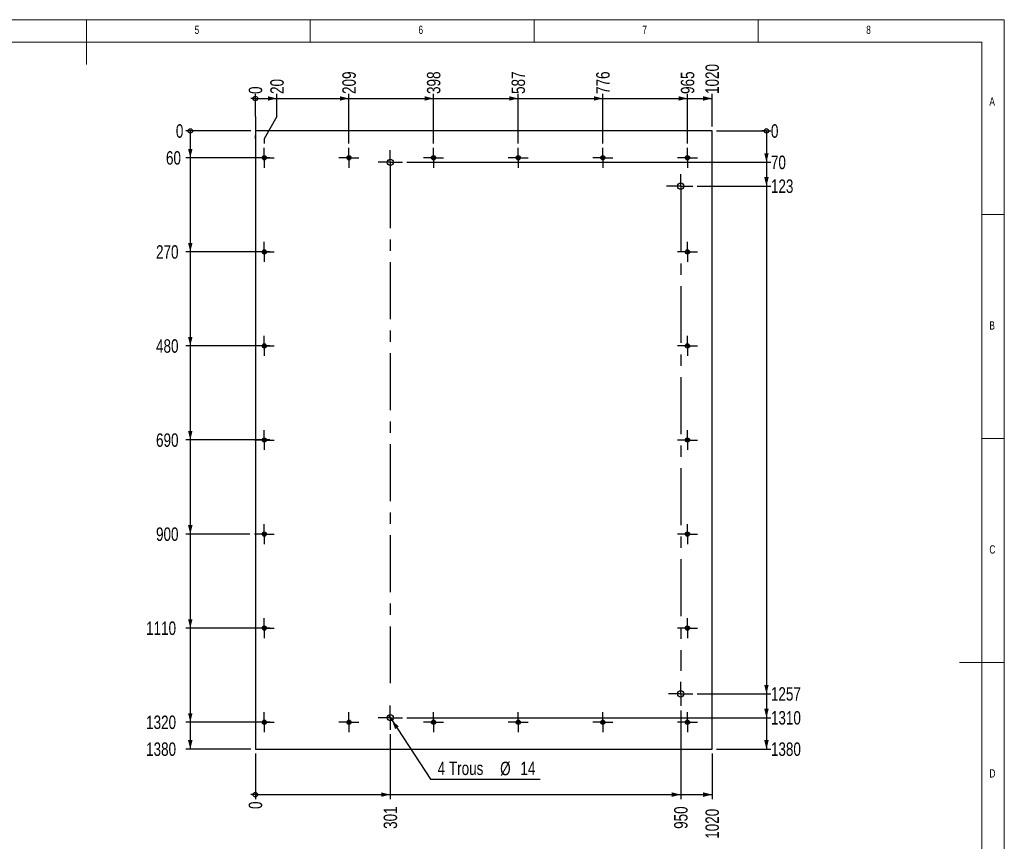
# Model space of a CAD drawing. Header units: millimetres. Extents: x 5 to 415, y 5 to 292.
# Tile 4 of 4: x 195 to 415, y 109 to 292. Entities that reach past the tile are written whole.
import ezdxf

# ---------------------------------------------------------------- set-up
doc = ezdxf.new("R2010")
doc.units = ezdxf.units.MM
doc.linetypes.add('CENTERX2', pattern=[20.32, 12.7, -2.54, 2.54, -2.54])
for name, color, linetype in [('COTES', 1, 'Continuous'), ('NOTES', 6, 'Continuous'), ('TRAIT-MIXTES', 3, 'CENTERX2')]:
    doc.layers.add(name, color=color, linetype=linetype)
doc.layers.add('TRAIT-FORT', color=4, linetype='Continuous', lineweight=25)
doc.styles.add('SLDTEXTSTYLE0', font='TXT', dxfattribs={"width": 0.75})
doc.dimstyles.new('SLDDIMSTYLE0', dxfattribs={"dimtxt": 3, "dimasz": 0.333333, "dimexe": 0, "dimexo": 0.0625, "dimgap": 0.75, "dimtad": 0, "dimtih": 1, "dimtoh": 1, "dimdec": 0, "dimlfac": 10, "dimrnd": 1e-09, "dimdsep": 46, "dimtxsty": 'SLDTEXTSTYLE0', "dimblk1": 'ORIGIN', "dimblk2": 'ORIGIN', "dimsah": 1, "dimcen": 0.09, "dimadec": 0, "dimazin": 2, "dimtfac": 1, "dimtdec": 0, "dimtofl": 0, "dimtmove": 0, "dimatfit": 3, "dimldrblk": 'ORIGIN', "dimfxl": 1, "dimfrac": 2, "dimtolj": 1, "dimtzin": 12, "dimarcsym": 0})
doc.dimstyles.new('SLDDIMSTYLE1', dxfattribs={"dimtxt": 3, "dimasz": 2, "dimexe": 0, "dimexo": 0.0625, "dimgap": 0.75, "dimtad": 0, "dimtih": 1, "dimtoh": 1, "dimdec": 0, "dimlfac": 10, "dimrnd": 1e-09, "dimzin": 12, "dimdsep": 46, "dimtxsty": 'SLDTEXTSTYLE0', "dimsah": 1, "dimcen": 0.09, "dimadec": 0, "dimazin": 3, "dimtfac": 1, "dimtdec": 0, "dimtofl": 0, "dimtmove": 0, "dimatfit": 3, "dimfxl": 1, "dimfrac": 2, "dimtolj": 1, "dimtzin": 12, "dimarcsym": 0})
doc.dimstyles.new('SLDDIMSTYLE2', dxfattribs={"dimtxt": 3, "dimasz": 2, "dimexe": 0, "dimexo": 0.0625, "dimgap": 0.75, "dimtad": 0, "dimtih": 1, "dimtoh": 1, "dimdec": 0, "dimlfac": 10, "dimrnd": 1e-09, "dimzin": 12, "dimdsep": 46, "dimtxsty": 'SLDTEXTSTYLE0', "dimblk1": 'NONE', "dimsah": 1, "dimcen": 0, "dimadec": 0, "dimazin": 3, "dimtfac": 1, "dimtdec": 0, "dimtmove": 0, "dimatfit": 3, "dimldrblk": 'NONE', "dimfxl": 1, "dimfrac": 2, "dimtolj": 1, "dimtzin": 12, "dimarcsym": 0})

# ---------------------------------------------------------------- blocks, each defined once
blk = doc.blocks.new('_Origin')
at = {"color": 0, "linetype": 'ByBlock', "lineweight": -2}
blk.add_line((0, 0), (-1, 0), dxfattribs=at)
blk.add_circle((0, 0), 0.5, dxfattribs=at)
blk = doc.blocks.new('_D_28')
at = {"layer": 'COTES', "color": 1, "transparency": 16777216}
for p, q in [((247.74, 270.42), (247.74, 275.42)), ((247.74, 270.42), (247.74, 265.42)), ((247.74, 265.42), (247.74, 266.17))]:
    blk.add_line(p, q, dxfattribs=at)
blk.add_blockref('_Origin', (247.74, 274.42), dxfattribs=at)
at = {"layer": 'COTES', "color": 1, "transparency": 16777216, "insert": (246.26, 275.42), "char_height": 3, "attachment_point": 1, "rotation": 90, "style": 'SLDTEXTSTYLE0'}
blk.add_mtext('0', dxfattribs=at)
blk = doc.blocks.new('_D_29')
at = {"layer": 'COTES', "color": 1, "transparency": 16777216}
for p, q in [((252.55, 270.42), (252.55, 275.42)), ((247.74, 274.42), (252.55, 274.42)), ((252.55, 270.42), (249.74, 265.42)), ((249.74, 265.42), (249.74, 264.39))]:
    blk.add_line(p, q, dxfattribs=at)
blk.add_solid([(252.55, 274.42), (250.55, 274.92), (250.55, 273.92)], dxfattribs=at)
at = {"layer": 'COTES', "color": 1, "transparency": 16777216, "insert": (251.07, 275.42), "char_height": 3, "attachment_point": 1, "rotation": 90, "style": 'SLDTEXTSTYLE0'}
blk.add_mtext('20', dxfattribs=at)
blk = doc.blocks.new('_D_30')
at = {"layer": 'COTES', "color": 1, "transparency": 16777216}
for p, q in [((268.64, 264.39), (268.64, 275.42)), ((252.55, 274.42), (268.64, 274.42))]:
    blk.add_line(p, q, dxfattribs=at)
blk.add_solid([(268.64, 274.42), (266.64, 274.92), (266.64, 273.92)], dxfattribs=at)
at = {"layer": 'COTES', "color": 1, "transparency": 16777216, "insert": (267.16, 275.42), "char_height": 3, "attachment_point": 1, "rotation": 90, "style": 'SLDTEXTSTYLE0'}
blk.add_mtext('209', dxfattribs=at)
blk = doc.blocks.new('_D_31')
at = {"layer": 'COTES', "color": 1, "transparency": 16777216}
for p, q in [((287.54, 264.39), (287.54, 275.42)), ((268.64, 274.42), (287.54, 274.42))]:
    blk.add_line(p, q, dxfattribs=at)
blk.add_solid([(287.54, 274.42), (285.54, 274.92), (285.54, 273.92)], dxfattribs=at)
at = {"layer": 'COTES', "color": 1, "transparency": 16777216, "insert": (286.06, 275.42), "char_height": 3, "attachment_point": 1, "rotation": 90, "style": 'SLDTEXTSTYLE0'}
blk.add_mtext('398', dxfattribs=at)
blk = doc.blocks.new('_D_32')
at = {"layer": 'COTES', "color": 1, "transparency": 16777216}
for p, q in [((306.44, 264.39), (306.44, 275.42)), ((287.54, 274.42), (306.44, 274.42))]:
    blk.add_line(p, q, dxfattribs=at)
blk.add_solid([(306.44, 274.42), (304.44, 274.92), (304.44, 273.92)], dxfattribs=at)
at = {"layer": 'COTES', "color": 1, "transparency": 16777216, "insert": (304.96, 275.42), "char_height": 3, "attachment_point": 1, "rotation": 90, "style": 'SLDTEXTSTYLE0'}
blk.add_mtext('587', dxfattribs=at)
blk = doc.blocks.new('_D_33')
at = {"layer": 'COTES', "color": 1, "transparency": 16777216}
for p, q in [((325.34, 264.39), (325.34, 275.42)), ((306.44, 274.42), (325.34, 274.42))]:
    blk.add_line(p, q, dxfattribs=at)
blk.add_solid([(325.34, 274.42), (323.34, 274.92), (323.34, 273.92)], dxfattribs=at)
at = {"layer": 'COTES', "color": 1, "transparency": 16777216, "insert": (323.86, 275.42), "char_height": 3, "attachment_point": 1, "rotation": 90, "style": 'SLDTEXTSTYLE0'}
blk.add_mtext('776', dxfattribs=at)
blk = doc.blocks.new('_D_34')
at = {"layer": 'COTES', "color": 1, "transparency": 16777216}
for p, q in [((344.24, 264.39), (344.24, 275.42)), ((325.34, 274.42), (344.24, 274.42))]:
    blk.add_line(p, q, dxfattribs=at)
blk.add_solid([(344.24, 274.42), (342.24, 274.92), (342.24, 273.92)], dxfattribs=at)
at = {"layer": 'COTES', "color": 1, "transparency": 16777216, "insert": (342.76, 275.42), "char_height": 3, "attachment_point": 1, "rotation": 90, "style": 'SLDTEXTSTYLE0'}
blk.add_mtext('965', dxfattribs=at)
blk = doc.blocks.new('_D_35')
at = {"layer": 'COTES', "color": 1, "transparency": 16777216}
for p, q in [((349.74, 268.17), (349.74, 275.42)), ((344.24, 274.42), (349.74, 274.42))]:
    blk.add_line(p, q, dxfattribs=at)
blk.add_solid([(349.74, 274.42), (347.74, 274.92), (347.74, 273.92)], dxfattribs=at)
at = {"layer": 'COTES', "color": 1, "transparency": 16777216, "insert": (348.26, 275.42), "char_height": 3, "attachment_point": 1, "rotation": 90, "style": 'SLDTEXTSTYLE0'}
blk.add_mtext('1020', dxfattribs=at)
blk = doc.blocks.new('_D_36')
at = {"layer": 'COTES', "color": 1, "transparency": 16777216}
blk.add_line((247.74, 128.17), (247.74, 118), dxfattribs=at)
blk.add_blockref('_Origin', (247.74, 119), dxfattribs=at)
at = {"layer": 'COTES', "color": 1, "transparency": 16777216, "insert": (246.26, 115.79), "char_height": 3, "attachment_point": 1, "rotation": 90, "style": 'SLDTEXTSTYLE0'}
blk.add_mtext('0', dxfattribs=at)
blk = doc.blocks.new('_D_37')
at = {"layer": 'COTES', "color": 1, "transparency": 16777216}
for p, q in [((277.88, 132.47), (277.88, 118)), ((247.74, 119), (277.88, 119))]:
    blk.add_line(p, q, dxfattribs=at)
blk.add_solid([(277.88, 119), (275.88, 119.5), (275.88, 118.5)], dxfattribs=at)
at = {"layer": 'COTES', "color": 1, "transparency": 16777216, "insert": (276.39, 111.35), "char_height": 3, "attachment_point": 1, "rotation": 90, "style": 'SLDTEXTSTYLE0'}
blk.add_mtext('301', dxfattribs=at)
blk = doc.blocks.new('_D_38')
at = {"layer": 'COTES', "color": 1, "transparency": 16777216}
for p, q in [((342.74, 137.79), (342.74, 118)), ((277.88, 119), (342.74, 119))]:
    blk.add_line(p, q, dxfattribs=at)
blk.add_solid([(342.74, 119), (340.74, 119.5), (340.74, 118.5)], dxfattribs=at)
at = {"layer": 'COTES', "color": 1, "transparency": 16777216, "insert": (341.26, 111.35), "char_height": 3, "attachment_point": 1, "rotation": 90, "style": 'SLDTEXTSTYLE0'}
blk.add_mtext('950', dxfattribs=at)
blk = doc.blocks.new('_D_39')
at = {"layer": 'COTES', "color": 1, "transparency": 16777216}
for p, q in [((349.74, 128.17), (349.74, 118)), ((342.74, 119), (349.74, 119))]:
    blk.add_line(p, q, dxfattribs=at)
blk.add_solid([(349.74, 119), (347.74, 119.5), (347.74, 118.5)], dxfattribs=at)
at = {"layer": 'COTES', "color": 1, "transparency": 16777216, "insert": (348.26, 109.14), "char_height": 3, "attachment_point": 1, "rotation": 90, "style": 'SLDTEXTSTYLE0'}
blk.add_mtext('1020', dxfattribs=at)
blk = doc.blocks.new('_D_40')
at = {"layer": 'COTES', "color": 1, "transparency": 16777216}
blk.add_line((246.74, 267.17), (232.21, 267.17), dxfattribs=at)
blk.add_blockref('_Origin', (233.21, 267.17), dxfattribs=at)
at = {"layer": 'COTES', "color": 1, "transparency": 16777216, "insert": (229.99, 268.65), "char_height": 3, "attachment_point": 1, "style": 'SLDTEXTSTYLE0'}
blk.add_mtext('0', dxfattribs=at)
blk = doc.blocks.new('_D_41')
at = {"layer": 'COTES', "color": 1, "transparency": 16777216}
for p, q in [((233.21, 267.17), (233.21, 261.17)), ((250.97, 261.17), (232.21, 261.17))]:
    blk.add_line(p, q, dxfattribs=at)
blk.add_solid([(233.21, 261.17), (233.71, 263.17), (232.71, 263.17)], dxfattribs=at)
at = {"layer": 'COTES', "color": 1, "transparency": 16777216, "insert": (227.78, 262.65), "char_height": 3, "attachment_point": 1, "style": 'SLDTEXTSTYLE0'}
blk.add_mtext('60', dxfattribs=at)
blk = doc.blocks.new('_D_42')
at = {"layer": 'COTES', "color": 1, "transparency": 16777216}
for p, q in [((233.21, 261.17), (233.21, 240.17)), ((250.97, 240.17), (232.21, 240.17))]:
    blk.add_line(p, q, dxfattribs=at)
blk.add_solid([(233.21, 240.17), (233.71, 242.17), (232.71, 242.17)], dxfattribs=at)
at = {"layer": 'COTES', "color": 1, "transparency": 16777216, "insert": (225.56, 241.65), "char_height": 3, "attachment_point": 1, "style": 'SLDTEXTSTYLE0'}
blk.add_mtext('270', dxfattribs=at)
blk = doc.blocks.new('_D_43')
at = {"layer": 'COTES', "color": 1, "transparency": 16777216}
for p, q in [((233.21, 240.17), (233.21, 219.17)), ((250.97, 219.17), (232.21, 219.17))]:
    blk.add_line(p, q, dxfattribs=at)
blk.add_solid([(233.21, 219.17), (233.71, 221.17), (232.71, 221.17)], dxfattribs=at)
at = {"layer": 'COTES', "color": 1, "transparency": 16777216, "insert": (225.56, 220.65), "char_height": 3, "attachment_point": 1, "style": 'SLDTEXTSTYLE0'}
blk.add_mtext('480', dxfattribs=at)
blk = doc.blocks.new('_D_44')
at = {"layer": 'COTES', "color": 1, "transparency": 16777216}
for p, q in [((233.21, 219.17), (233.21, 198.17)), ((250.97, 198.17), (232.21, 198.17))]:
    blk.add_line(p, q, dxfattribs=at)
blk.add_solid([(233.21, 198.17), (233.71, 200.17), (232.71, 200.17)], dxfattribs=at)
at = {"layer": 'COTES', "color": 1, "transparency": 16777216, "insert": (225.56, 199.65), "char_height": 3, "attachment_point": 1, "style": 'SLDTEXTSTYLE0'}
blk.add_mtext('690', dxfattribs=at)
blk = doc.blocks.new('_D_45')
at = {"layer": 'COTES', "color": 1, "transparency": 16777216}
for p, q in [((233.21, 198.17), (233.21, 177.17)), ((246.52, 177.17), (232.21, 177.17))]:
    blk.add_line(p, q, dxfattribs=at)
blk.add_solid([(233.21, 177.17), (233.71, 179.17), (232.71, 179.17)], dxfattribs=at)
at = {"layer": 'COTES', "color": 1, "transparency": 16777216, "insert": (225.56, 178.65), "char_height": 3, "attachment_point": 1, "style": 'SLDTEXTSTYLE0'}
blk.add_mtext('900', dxfattribs=at)
blk = doc.blocks.new('_D_46')
at = {"layer": 'COTES', "color": 1, "transparency": 16777216}
for p, q in [((233.21, 177.17), (233.21, 156.17)), ((250.97, 156.17), (232.21, 156.17))]:
    blk.add_line(p, q, dxfattribs=at)
blk.add_solid([(233.21, 156.17), (233.71, 158.17), (232.71, 158.17)], dxfattribs=at)
at = {"layer": 'COTES', "color": 1, "transparency": 16777216, "insert": (223.34, 157.65), "char_height": 3, "attachment_point": 1, "style": 'SLDTEXTSTYLE0'}
blk.add_mtext('1110', dxfattribs=at)
blk = doc.blocks.new('_D_47')
at = {"layer": 'COTES', "color": 1, "transparency": 16777216}
for p, q in [((233.21, 156.17), (233.21, 135.17)), ((250.97, 135.17), (232.21, 135.17))]:
    blk.add_line(p, q, dxfattribs=at)
blk.add_solid([(233.21, 135.17), (233.71, 137.17), (232.71, 137.17)], dxfattribs=at)
at = {"layer": 'COTES', "color": 1, "transparency": 16777216, "insert": (223.34, 136.65), "char_height": 3, "attachment_point": 1, "style": 'SLDTEXTSTYLE0'}
blk.add_mtext('1320', dxfattribs=at)
blk = doc.blocks.new('_D_48')
at = {"layer": 'COTES', "color": 1, "transparency": 16777216}
for p, q in [((233.21, 135.17), (233.21, 129.17)), ((246.74, 129.17), (232.21, 129.17))]:
    blk.add_line(p, q, dxfattribs=at)
blk.add_solid([(233.21, 129.17), (233.71, 131.17), (232.71, 131.17)], dxfattribs=at)
at = {"layer": 'COTES', "color": 1, "transparency": 16777216, "insert": (223.34, 130.65), "char_height": 3, "attachment_point": 1, "style": 'SLDTEXTSTYLE0'}
blk.add_mtext('1380', dxfattribs=at)
blk = doc.blocks.new('_D_49')
at = {"layer": 'COTES', "color": 1, "transparency": 16777216}
blk.add_line((350.74, 267.17), (362.88, 267.17), dxfattribs=at)
blk.add_blockref('_Origin', (361.88, 267.17), dxfattribs=at)
at = {"layer": 'COTES', "color": 1, "transparency": 16777216, "insert": (362.88, 268.65), "char_height": 3, "attachment_point": 1, "style": 'SLDTEXTSTYLE0'}
blk.add_mtext('0', dxfattribs=at)
blk = doc.blocks.new('_D_50')
at = {"layer": 'COTES', "color": 1, "transparency": 16777216}
for p, q in [((361.88, 267.17), (361.88, 260.17)), ((281.58, 260.17), (362.88, 260.17))]:
    blk.add_line(p, q, dxfattribs=at)
blk.add_solid([(361.88, 260.17), (362.38, 262.17), (361.38, 262.17)], dxfattribs=at)
at = {"layer": 'COTES', "color": 1, "transparency": 16777216, "insert": (362.88, 261.65), "char_height": 3, "attachment_point": 1, "style": 'SLDTEXTSTYLE0'}
blk.add_mtext('70', dxfattribs=at)
blk = doc.blocks.new('_D_51')
at = {"layer": 'COTES', "color": 1, "transparency": 16777216}
for p, q in [((361.88, 260.17), (361.88, 254.85)), ((346.44, 254.85), (362.88, 254.85))]:
    blk.add_line(p, q, dxfattribs=at)
blk.add_solid([(361.88, 254.85), (362.38, 256.85), (361.38, 256.85)], dxfattribs=at)
at = {"layer": 'COTES', "color": 1, "transparency": 16777216, "insert": (362.88, 256.33), "char_height": 3, "attachment_point": 1, "style": 'SLDTEXTSTYLE0'}
blk.add_mtext('123', dxfattribs=at)
blk = doc.blocks.new('_D_52')
at = {"layer": 'COTES', "color": 1, "transparency": 16777216}
for p, q in [((361.88, 254.85), (361.88, 141.49)), ((346.44, 141.49), (362.88, 141.49))]:
    blk.add_line(p, q, dxfattribs=at)
blk.add_solid([(361.88, 141.49), (362.38, 143.49), (361.38, 143.49)], dxfattribs=at)
at = {"layer": 'COTES', "color": 1, "transparency": 16777216, "insert": (362.88, 142.98), "char_height": 3, "attachment_point": 1, "style": 'SLDTEXTSTYLE0'}
blk.add_mtext('1257', dxfattribs=at)
blk = doc.blocks.new('_D_53')
at = {"layer": 'COTES', "color": 1, "transparency": 16777216}
for p, q in [((361.88, 141.49), (361.88, 136.17)), ((281.58, 136.17), (362.88, 136.17))]:
    blk.add_line(p, q, dxfattribs=at)
blk.add_solid([(361.88, 136.17), (362.38, 138.17), (361.38, 138.17)], dxfattribs=at)
at = {"layer": 'COTES', "color": 1, "transparency": 16777216, "insert": (362.88, 137.65), "char_height": 3, "attachment_point": 1, "style": 'SLDTEXTSTYLE0'}
blk.add_mtext('1310', dxfattribs=at)
blk = doc.blocks.new('_D_54')
at = {"layer": 'COTES', "color": 1, "transparency": 16777216}
for p, q in [((361.88, 136.17), (361.88, 129.17)), ((350.74, 129.17), (362.88, 129.17))]:
    blk.add_line(p, q, dxfattribs=at)
blk.add_solid([(361.88, 129.17), (362.38, 131.17), (361.38, 131.17)], dxfattribs=at)
at = {"layer": 'COTES', "color": 1, "transparency": 16777216, "insert": (362.88, 130.65), "char_height": 3, "attachment_point": 1, "style": 'SLDTEXTSTYLE0'}
blk.add_mtext('1380', dxfattribs=at)
blk = doc.blocks.new('_D_55')
at = {"layer": 'COTES', "color": 1, "transparency": 16777216}
for p, q in [((277.5, 136.75), (278.26, 135.58)), ((278.26, 135.58), (286.88, 122.47)), ((286.88, 122.47), (311.37, 122.47))]:
    blk.add_line(p, q, dxfattribs=at)
blk.add_solid([(278.26, 135.58), (278.94, 133.64), (279.78, 134.19)], dxfattribs=at)
at = {"layer": 'COTES', "color": 1, "transparency": 16777216, "char_height": 3, "attachment_point": 1, "style": 'SLDTEXTSTYLE0'}
for s, insert in [('4 Trous', (288.46, 126.38)), ('%%c', (302.41, 126.34)), ('14', (306.94, 126.38))]:
    blk.add_mtext(s, dxfattribs=dict(at, insert=insert))
blk = doc.blocks.new('_None')
blk = doc.blocks.new('SW_CENTERMARKSYMBOL_26')
at = {"layer": 'TRAIT-MIXTES', "color": 0}
for p, q in [((0, 2), (0, 2.225)), ((-2, 0), (-2.225, 0)), ((0, 0), (-2, 0)), ((0, 0), (0, 2)), ((0, 0), (0, -2)), ((0, 0), (2, 0)), ((2, 0), (2.225, 0)), ((0, -2), (0, -2.225))]:
    blk.add_line(p, q, dxfattribs=at)
blk = doc.blocks.new('SW_CENTERMARKSYMBOL_27')
at = {"layer": 'TRAIT-MIXTES', "color": 0}
for p, q in [((0, 2), (0, 2.225)), ((-2, 0), (-2.225, 0)), ((0, 0), (-2, 0)), ((0, 0), (0, 2)), ((0, 0), (0, -2)), ((0, 0), (2, 0)), ((2, 0), (2.225, 0)), ((0, -2), (0, -2.225))]:
    blk.add_line(p, q, dxfattribs=at)
blk = doc.blocks.new('SW_CENTERMARKSYMBOL_28')
at = {"layer": 'TRAIT-MIXTES', "color": 0}
for p, q in [((0, 2), (0, 2.225)), ((-2, 0), (-2.225, 0)), ((0, 0), (-2, 0)), ((0, 0), (0, 2)), ((0, 0), (0, -2)), ((0, 0), (2, 0)), ((2, 0), (2.225, 0)), ((0, -2), (0, -2.225))]:
    blk.add_line(p, q, dxfattribs=at)
blk = doc.blocks.new('SW_CENTERMARKSYMBOL_29')
at = {"layer": 'TRAIT-MIXTES', "color": 0}
for p, q in [((0, 2), (0, 2.225)), ((-2, 0), (-2.225, 0)), ((0, 0), (-2, 0)), ((0, 0), (0, 2)), ((0, 0), (0, -2)), ((0, 0), (2, 0)), ((2, 0), (2.225, 0)), ((0, -2), (0, -2.225))]:
    blk.add_line(p, q, dxfattribs=at)
blk = doc.blocks.new('SW_CENTERMARKSYMBOL_30')
at = {"layer": 'TRAIT-MIXTES', "color": 0}
for p, q in [((0, 2), (0, 2.225)), ((-2, 0), (-2.225, 0)), ((0, 0), (-2, 0)), ((0, 0), (0, 2)), ((0, 0), (0, -2)), ((0, 0), (2, 0)), ((2, 0), (2.225, 0)), ((0, -2), (0, -2.225))]:
    blk.add_line(p, q, dxfattribs=at)
blk = doc.blocks.new('SW_CENTERMARKSYMBOL_31')
at = {"layer": 'TRAIT-MIXTES', "color": 0}
for p, q in [((0, 2), (0, 2.225)), ((-2, 0), (-2.225, 0)), ((0, 0), (-2, 0)), ((0, 0), (0, 2)), ((0, 0), (0, -2)), ((0, 0), (2, 0)), ((2, 0), (2.225, 0)), ((0, -2), (0, -2.225))]:
    blk.add_line(p, q, dxfattribs=at)
blk = doc.blocks.new('SW_CENTERMARKSYMBOL_32')
at = {"layer": 'TRAIT-MIXTES', "color": 0}
for p, q in [((0, 2), (0, 2.225)), ((-2, 0), (-2.225, 0)), ((0, 0), (-2, 0)), ((0, 0), (0, 2)), ((0, 0), (0, -2)), ((0, 0), (2, 0)), ((2, 0), (2.225, 0)), ((0, -2), (0, -2.225))]:
    blk.add_line(p, q, dxfattribs=at)
blk = doc.blocks.new('SW_CENTERMARKSYMBOL_33')
at = {"layer": 'TRAIT-MIXTES', "color": 0}
for p, q in [((0, 2), (0, 2.225)), ((-2, 0), (-2.225, 0)), ((0, 0), (-2, 0)), ((0, 0), (0, 2)), ((0, 0), (0, -2)), ((0, 0), (2, 0)), ((2, 0), (2.225, 0)), ((0, -2), (0, -2.225))]:
    blk.add_line(p, q, dxfattribs=at)
blk = doc.blocks.new('SW_CENTERMARKSYMBOL_34')
at = {"layer": 'TRAIT-MIXTES', "color": 0}
for p, q in [((0, 2), (0, 2.225)), ((-2, 0), (-2.225, 0)), ((0, 0), (-2, 0)), ((0, 0), (0, 2)), ((0, 0), (0, -2)), ((0, 0), (2, 0)), ((2, 0), (2.225, 0)), ((0, -2), (0, -2.225))]:
    blk.add_line(p, q, dxfattribs=at)
blk = doc.blocks.new('SW_CENTERMARKSYMBOL_35')
at = {"layer": 'TRAIT-MIXTES', "color": 0}
for p, q in [((0, 2), (0, 2.225)), ((-2, 0), (-2.225, 0)), ((0, 0), (-2, 0)), ((0, 0), (0, 2)), ((0, 0), (0, -2)), ((0, 0), (2, 0)), ((2, 0), (2.225, 0)), ((0, -2), (0, -2.225))]:
    blk.add_line(p, q, dxfattribs=at)
blk = doc.blocks.new('SW_CENTERMARKSYMBOL_36')
at = {"layer": 'TRAIT-MIXTES', "color": 0}
for p, q in [((0, 2), (0, 2.225)), ((-2, 0), (-2.225, 0)), ((0, 0), (-2, 0)), ((0, 0), (0, 2)), ((0, 0), (0, -2)), ((0, 0), (2, 0)), ((2, 0), (2.225, 0)), ((0, -2), (0, -2.225))]:
    blk.add_line(p, q, dxfattribs=at)
blk = doc.blocks.new('SW_CENTERMARKSYMBOL_37')
at = {"layer": 'TRAIT-MIXTES', "color": 0}
for p, q in [((0, 2), (0, 2.225)), ((-2, 0), (-2.225, 0)), ((0, 0), (-2, 0)), ((0, 0), (0, 2)), ((0, 0), (0, -2)), ((0, 0), (2, 0)), ((2, 0), (2.225, 0)), ((0, -2), (0, -2.225))]:
    blk.add_line(p, q, dxfattribs=at)
blk = doc.blocks.new('SW_CENTERMARKSYMBOL_38')
at = {"layer": 'TRAIT-MIXTES', "color": 0}
for p, q in [((0, 2), (0, 2.225)), ((-2, 0), (-2.225, 0)), ((0, 0), (-2, 0)), ((0, 0), (0, 2)), ((0, 0), (0, -2)), ((0, 0), (2, 0)), ((2, 0), (2.225, 0)), ((0, -2), (0, -2.225))]:
    blk.add_line(p, q, dxfattribs=at)
blk = doc.blocks.new('SW_CENTERMARKSYMBOL_39')
at = {"layer": 'TRAIT-MIXTES', "color": 0}
for p, q in [((0, 2), (0, 2.225)), ((-2, 0), (-2.225, 0)), ((0, 0), (-2, 0)), ((0, 0), (0, 2)), ((0, 0), (0, -2)), ((0, 0), (2, 0)), ((2, 0), (2.225, 0)), ((0, -2), (0, -2.225))]:
    blk.add_line(p, q, dxfattribs=at)
blk = doc.blocks.new('SW_CENTERMARKSYMBOL_40')
at = {"layer": 'TRAIT-MIXTES', "color": 0}
for p, q in [((0, 2), (0, 2.225)), ((-2, 0), (-2.225, 0)), ((0, 0), (-2, 0)), ((0, 0), (0, 2)), ((0, 0), (0, -2)), ((0, 0), (2, 0)), ((2, 0), (2.225, 0)), ((0, -2), (0, -2.225))]:
    blk.add_line(p, q, dxfattribs=at)
blk = doc.blocks.new('SW_CENTERMARKSYMBOL_41')
at = {"layer": 'TRAIT-MIXTES', "color": 0}
for p, q in [((0, 2), (0, 2.225)), ((-2, 0), (-2.225, 0)), ((0, 0), (-2, 0)), ((0, 0), (0, 2)), ((0, 0), (0, -2)), ((0, 0), (2, 0)), ((2, 0), (2.225, 0)), ((0, -2), (0, -2.225))]:
    blk.add_line(p, q, dxfattribs=at)
blk = doc.blocks.new('SW_CENTERMARKSYMBOL_42')
at = {"layer": 'TRAIT-MIXTES', "color": 0}
for p, q in [((0, 2), (0, 2.225)), ((-2, 0), (-2.225, 0)), ((0, 0), (-2, 0)), ((0, 0), (0, 2)), ((0, 0), (0, -2)), ((0, 0), (2, 0)), ((2, 0), (2.225, 0)), ((0, -2), (0, -2.225))]:
    blk.add_line(p, q, dxfattribs=at)
blk = doc.blocks.new('SW_CENTERMARKSYMBOL_43')
at = {"layer": 'TRAIT-MIXTES', "color": 0}
for p, q in [((0, 2), (0, 2.225)), ((-2, 0), (-2.225, 0)), ((0, 0), (-2, 0)), ((0, 0), (0, 2)), ((0, 0), (0, -2)), ((0, 0), (2, 0)), ((2, 0), (2.225, 0)), ((0, -2), (0, -2.225))]:
    blk.add_line(p, q, dxfattribs=at)
blk = doc.blocks.new('SW_CENTERMARKSYMBOL_44')
at = {"layer": 'TRAIT-MIXTES', "color": 0}
for p, q in [((0, 2), (0, 2.225)), ((-2, 0), (-2.225, 0)), ((0, 0), (-2, 0)), ((0, 0), (0, 2)), ((0, 0), (0, -2)), ((0, 0), (2, 0)), ((2, 0), (2.225, 0)), ((0, -2), (0, -2.225))]:
    blk.add_line(p, q, dxfattribs=at)
blk = doc.blocks.new('SW_CENTERMARKSYMBOL_45')
at = {"layer": 'TRAIT-MIXTES', "color": 0}
for p, q in [((0, 2), (0, 2.225)), ((-2, 0), (-2.225, 0)), ((0, 0), (-2, 0)), ((0, 0), (0, 2)), ((0, 0), (0, -2)), ((0, 0), (2, 0)), ((2, 0), (2.225, 0)), ((0, -2), (0, -2.225))]:
    blk.add_line(p, q, dxfattribs=at)
blk = doc.blocks.new('SW_CENTERMARKSYMBOL_46')
at = {"layer": 'TRAIT-MIXTES', "color": 0}
for p, q in [((0, 2), (0, 2.225)), ((-2, 0), (-2.225, 0)), ((0, 0), (-2, 0)), ((0, 0), (0, 2)), ((0, 0), (0, -2)), ((0, 0), (2, 0)), ((2, 0), (2.225, 0)), ((0, -2), (0, -2.225))]:
    blk.add_line(p, q, dxfattribs=at)
blk = doc.blocks.new('SW_CENTERMARKSYMBOL_47')
at = {"layer": 'TRAIT-MIXTES', "color": 0}
for p, q in [((0, 2), (0, 2.225)), ((-2, 0), (-2.225, 0)), ((0, 0), (-2, 0)), ((0, 0), (0, 2)), ((0, 0), (0, -2)), ((0, 0), (2, 0)), ((2, 0), (2.225, 0)), ((0, -2), (0, -2.225))]:
    blk.add_line(p, q, dxfattribs=at)
blk = doc.blocks.new('SW_CENTERMARKSYMBOL_48')
at = {"layer": 'TRAIT-MIXTES', "color": 0}
for p, q in [((0, 2), (0, 2.7)), ((-2, 0), (-2.7, 0)), ((0, 0), (-2, 0)), ((0, 0), (0, 2)), ((0, 0), (0, -2)), ((0, 0), (2, 0)), ((2, 0), (2.7, 0)), ((0, -2), (0, -2.7))]:
    blk.add_line(p, q, dxfattribs=at)
blk = doc.blocks.new('SW_CENTERMARKSYMBOL_49')
at = {"layer": 'TRAIT-MIXTES', "color": 0}
for p, q in [((0, 2), (0, 2.7)), ((-2, 0), (-2.7, 0)), ((0, 0), (-2, 0)), ((0, 0), (0, 2)), ((0, 0), (0, -2)), ((0, 0), (2, 0)), ((2, 0), (2.7, 0)), ((0, -2), (0, -2.7))]:
    blk.add_line(p, q, dxfattribs=at)
blk = doc.blocks.new('SW_CENTERMARKSYMBOL_50')
at = {"layer": 'TRAIT-MIXTES', "color": 0}
for p, q in [((0, 2), (0, 2.7)), ((-2, 0), (-3.16, 0)), ((0, 0), (-2, 0)), ((0, 0), (0, 2)), ((0, 0), (0, -2)), ((0, 0), (2, 0)), ((2, 0), (2.7, 0)), ((0, -2), (0, -108.22))]:
    blk.add_line(p, q, dxfattribs=at)
blk = doc.blocks.new('SW_CENTERMARKSYMBOL_51')
at = {"layer": 'TRAIT-MIXTES', "color": 0}
for p, q in [((0, 2), (0, 2.7)), ((-2, 0), (-2.7, 0)), ((0, 0), (-2, 0)), ((0, 0), (0, 2)), ((0, 0), (0, -2)), ((0, 0), (2, 0)), ((2, 0), (2.7, 0)), ((0, -2), (0, -117.56))]:
    blk.add_line(p, q, dxfattribs=at)

msp = doc.modelspace()

# ---------------------------------------------------------------- linework, layer by layer
at = {"color": 7, "linetype": 'Continuous', "lineweight": 18}
for p, q in [((415, 292), (5, 292)), ((210, 292), (210, 282)), ((260, 287), (260, 292)), ((310, 292), (310, 287)), ((360, 287), (360, 292)), ((415, 5), (415, 292)), ((410, 287), (10, 287)), ((410, 287), (410, 10)), ((415, 248.5), (410, 248.5)), ((410, 198.5), (415, 198.5)), ((415, 148.5), (405, 148.5))]:
    msp.add_line(p, q, dxfattribs=at)
at = {"layer": 'TRAIT-FORT', "color": 4, "linetype": 'Continuous', "lineweight": 25}
for p, q in [((349.74195, 267.16837), (247.74195, 267.16837)), ((247.74195, 267.16837), (247.74195, 129.16837)), ((349.74195, 129.16837), (349.74195, 267.16837)), ((247.74195, 129.16837), (349.74195, 129.16837))]:
    msp.add_line(p, q, dxfattribs=at)
for centre, radius in [((249.74195, 261.16837), 0.47), ((249.74195, 261.16837), 0.225), ((268.64195, 261.16837), 0.47), ((268.64195, 261.16837), 0.225), ((277.87944, 260.16837), 0.7), ((287.54195, 261.16837), 0.47), ((287.54195, 261.16837), 0.225), ((306.44195, 261.16837), 0.47), ((306.44195, 261.16837), 0.225), ((325.34195, 261.16837), 0.47), ((325.34195, 261.16837), 0.225), ((344.24195, 261.16837), 0.47), ((344.24195, 261.16837), 0.225), ((342.74195, 254.84546), 0.7), ((249.74195, 240.16837), 0.47), ((249.74195, 240.16837), 0.225), ((344.24195, 240.16837), 0.47), ((344.24195, 240.16837), 0.225), ((249.74195, 219.16837), 0.47), ((249.74195, 219.16837), 0.225), ((344.24195, 219.16837), 0.47), ((344.24195, 219.16837), 0.225), ((249.74195, 198.16837), 0.47), ((249.74195, 198.16837), 0.225), ((344.24195, 198.16837), 0.47), ((344.24195, 198.16837), 0.225), ((249.74195, 177.16837), 0.47), ((249.74195, 177.16837), 0.225), ((344.24195, 177.16837), 0.47), ((344.24195, 177.16837), 0.225), ((249.74195, 156.16837), 0.47), ((249.74195, 156.16837), 0.225), ((344.24195, 156.16837), 0.47), ((344.24195, 156.16837), 0.225), ((342.74195, 141.49128), 0.7), ((277.87944, 136.16837), 0.7), ((249.74195, 135.16837), 0.47), ((249.74195, 135.16837), 0.225), ((268.64195, 135.16837), 0.47), ((268.64195, 135.16837), 0.225), ((287.54195, 135.16837), 0.47), ((287.54195, 135.16837), 0.225), ((306.44195, 135.16837), 0.47), ((306.44195, 135.16837), 0.225), ((325.34195, 135.16837), 0.47), ((325.34195, 135.16837), 0.225), ((344.24195, 135.16837), 0.47), ((344.24195, 135.16837), 0.225)]:
    msp.add_circle(centre, radius, dxfattribs=at)

# ---------------------------------------------------------------- block references
at = {"layer": 'TRAIT-MIXTES', "color": 3}
for name, p in [('SW_CENTERMARKSYMBOL_43', (249.74195, 261.16837)), ('SW_CENTERMARKSYMBOL_44', (268.64195, 261.16837)), ('SW_CENTERMARKSYMBOL_51', (277.87944, 260.16837)), ('SW_CENTERMARKSYMBOL_45', (287.54195, 261.16837)), ('SW_CENTERMARKSYMBOL_46', (306.44195, 261.16837)), ('SW_CENTERMARKSYMBOL_47', (325.34195, 261.16837)), ('SW_CENTERMARKSYMBOL_26', (344.24195, 261.16837)), ('SW_CENTERMARKSYMBOL_50', (342.74195, 254.84546)), ('SW_CENTERMARKSYMBOL_42', (249.74195, 240.16837)), ('SW_CENTERMARKSYMBOL_28', (344.24195, 240.16837)), ('SW_CENTERMARKSYMBOL_41', (249.74195, 219.16837)), ('SW_CENTERMARKSYMBOL_27', (344.24195, 219.16837)), ('SW_CENTERMARKSYMBOL_40', (249.74195, 198.16837)), ('SW_CENTERMARKSYMBOL_30', (344.24195, 198.16837)), ('SW_CENTERMARKSYMBOL_39', (249.74195, 177.16837)), ('SW_CENTERMARKSYMBOL_29', (344.24195, 177.16837)), ('SW_CENTERMARKSYMBOL_38', (249.74195, 156.16837)), ('SW_CENTERMARKSYMBOL_31', (344.24195, 156.16837)), ('SW_CENTERMARKSYMBOL_49', (342.74195, 141.49128)), ('SW_CENTERMARKSYMBOL_48', (277.87944, 136.16837)), ('SW_CENTERMARKSYMBOL_37', (249.74195, 135.16837)), ('SW_CENTERMARKSYMBOL_36', (268.64195, 135.16837)), ('SW_CENTERMARKSYMBOL_35', (287.54195, 135.16837)), ('SW_CENTERMARKSYMBOL_32', (306.44195, 135.16837)), ('SW_CENTERMARKSYMBOL_33', (325.34195, 135.16837)), ('SW_CENTERMARKSYMBOL_34', (344.24195, 135.16837))]:
    msp.add_blockref(name, p, dxfattribs=at)

# ---------------------------------------------------------------- texts
at = {"layer": 'NOTES', "color": 211, "char_height": 1.85208, "attachment_point": 1, "style": 'SLDTEXTSTYLE0'}
for s, insert in [('5', (234.16667, 290.66802)), ('6', (284.16667, 290.66802)), ('7', (334.16667, 290.66802)), ('8', (384.16667, 290.66802)), ('A', (411.66667, 274.66802)), ('B', (411.66667, 224.66802)), ('C', (411.66667, 174.66802)), ('D', (411.66667, 124.66802))]:
    msp.add_mtext(s, dxfattribs=dict(at, insert=insert))

# ---------------------------------------------------------------- dimensions: what is measured, and where the dimension line sits
at = {"layer": 'COTES', "color": 1}
for feature_location, offset, dtype, origin, dimstyle, picture, middle in [((349.74195, 267.16837), (0, 8.24907), 1, (247.74195, 267.16837), 'SLDDIMSTYLE1', '_D_35', (349.74195, 279.85078)), ((268.64195, 263.39337), (0, 12.02407), 1, (247.74195, 267.16837), 'SLDDIMSTYLE1', '_D_30', (268.64195, 278.74244)), ((287.54195, 263.39337), (0, 12.02407), 1, (247.74195, 267.16837), 'SLDDIMSTYLE1', '_D_31', (287.54195, 278.74244)), ((306.44195, 263.39337), (0, 12.02407), 1, (247.74195, 267.16837), 'SLDDIMSTYLE1', '_D_32', (306.44195, 278.74244)), ((325.34195, 263.39337), (0, 12.02407), 1, (247.74195, 267.16837), 'SLDDIMSTYLE1', '_D_33', (325.34195, 278.74244)), ((344.24195, 263.39337), (0, 12.02407), 1, (247.74195, 267.16837), 'SLDDIMSTYLE1', '_D_34', (344.24195, 278.74244)), ((249.74195, 263.39337), (2.81013, 12.02407), 1, (247.74195, 267.16837), 'SLDDIMSTYLE1', '_D_29', (252.55207, 277.63411)), ((247.7419458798, 267.1683747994), (0, 8.2490692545), 1, (247.7419458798, 267.1683747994), 'SLDDIMSTYLE0', '_D_28', (247.7419458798, 276.5257774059)), ((247.7419458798, 267.1683747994), (-15.5323555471, 0), 0, (247.7419458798, 267.1683747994), 'SLDDIMSTYLE0', '_D_40', (231.1012569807, 267.1683747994)), ((349.7419458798, 267.1683747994), (13.1395446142, 0), 0, (349.7419458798, 267.1683747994), 'SLDDIMSTYLE0', '_D_49', (363.9898238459, 267.1683747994)), ((251.96695, 156.16837), (-19.75736, 0), 0, (247.74195, 267.16837), 'SLDDIMSTYLE1', '_D_46', (227.77626, 156.16837)), ((251.96695, 135.16837), (-19.75736, 0), 0, (247.74195, 267.16837), 'SLDDIMSTYLE1', '_D_47', (227.77626, 135.16837)), ((247.74195, 129.16837), (-15.53236, 0), 0, (247.74195, 267.16837), 'SLDDIMSTYLE1', '_D_48', (227.77626, 129.16837)), ((251.96695, 240.16837), (-19.75736, 0), 0, (247.74195, 267.16837), 'SLDDIMSTYLE1', '_D_42', (228.88459, 240.16837)), ((251.96695, 219.16837), (-19.75736, 0), 0, (247.74195, 267.16837), 'SLDDIMSTYLE1', '_D_43', (228.88459, 219.16837)), ((251.96695, 198.16837), (-19.75736, 0), 0, (247.74195, 267.16837), 'SLDDIMSTYLE1', '_D_44', (228.88459, 198.16837)), ((247.51695, 177.16837), (-15.30736, 0), 0, (247.74195, 267.16837), 'SLDDIMSTYLE1', '_D_45', (228.88459, 177.16837)), ((251.96695, 261.16837), (-19.75736, 0), 0, (247.74195, 267.16837), 'SLDDIMSTYLE1', '_D_41', (229.99292, 261.16837)), ((280.57944, 260.16837), (82.30205, 0), 0, (349.74195, 267.16837), 'SLDDIMSTYLE1', '_D_50', (365.09816, 260.16837)), ((280.57944, 136.16837), (82.30205, 0), 0, (349.74195, 267.16837), 'SLDDIMSTYLE1', '_D_53', (367.31482, 136.16837)), ((345.44195, 254.84546), (17.43954, 0), 0, (349.74195, 267.16837), 'SLDDIMSTYLE1', '_D_51', (366.20649, 254.84546)), ((345.44195, 141.49128), (17.43954, 0), 0, (349.74195, 267.16837), 'SLDDIMSTYLE1', '_D_52', (367.31482, 141.49128)), ((349.74195, 129.16837), (13.13954, 0), 0, (349.74195, 267.16837), 'SLDDIMSTYLE1', '_D_54', (367.31482, 129.16837)), ((342.74195, 138.79128), (0, -20.78715), 1, (247.74195, 129.16837), 'SLDDIMSTYLE1', '_D_38', (342.74195, 114.67913)), ((277.87944, 133.46837), (0, -15.46425), 1, (247.74195, 129.16837), 'SLDDIMSTYLE1', '_D_37', (277.87944, 114.67913)), ((247.7419458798, 129.1683747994), (0, -11.1642470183), 1, (247.7419458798, 129.1683747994), 'SLDDIMSTYLE0', '_D_36', (247.7419458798, 116.8957944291)), ((349.74195, 129.16837), (0, -11.16425), 1, (247.74195, 129.16837), 'SLDDIMSTYLE1', '_D_39', (349.74195, 113.57079))]:
    dim = msp.add_ordinate_dim(feature_location=feature_location, offset=offset, dtype=dtype, origin=origin, dimstyle=dimstyle, dxfattribs=at)
    dim.commit()
    dim.dimension.update_dxf_attribs({"geometry": picture, "text_midpoint": middle})
dim = msp.add_diameter_dim_2p(p1=(277.49516, 136.75347), p2=(278.26371, 135.58328), text='4 Trous <>', dimstyle='SLDDIMSTYLE2', dxfattribs=at)
dim.commit()
dim.dimension.update_dxf_attribs({"geometry": '_D_55', "text_midpoint": (299.91649, 124.91124), "dimtype": 163})

doc.saveas('drawing.dxf')
